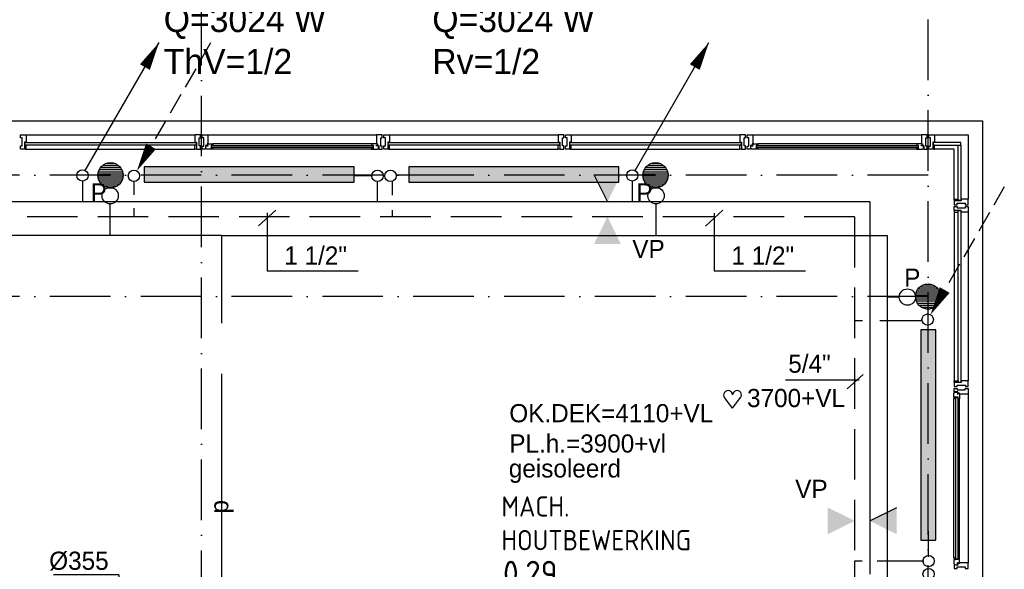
# Model space of a CAD drawing. Extents: x -866131 to -691536, y 173952 to 258052.
# Tile 52 of 160: x -835303 to -825547, y 246521 to 251961. Entities that reach past the tile are written whole.
import ezdxf
from ezdxf.enums import TextEntityAlignment as Align

# ---------------------------------------------------------------- set-up
doc = ezdxf.new("R2010")
doc.units = 0
doc.header["$LTSCALE"] = 100
for name, pattern in [('2322000', [45, 40, -5]), ('2322107', [2000, 1000, 1000]), ('2322108', [7, 5, -2]), ('CENTER4', [5, 3.125, -0.625, 0.625, -0.625]), ('DASHDOT', [9, 6, -1.5, 0, -1.5])]:
    doc.linetypes.add(name, pattern=pattern)
doc.layers.get('0').update_dxf_attribs({"linetype": 'CONTINUOUS'})
for name, color, linetype in [('AL$7----_STRAMIEN', 1, 'DASHDOT'), ('AL21----_BUITENWAND', 4, 'CONTINUOUS'), ('AL28----_KONSTRUKTIE', 3, 'CONTINUOUS'), ('AL31----_BUITENKOZ', 7, 'CONTINUOUS'), ('ALXAA---_GEWBETON', 12, 'CONTINUOUS'), ('ALXOU---_GLAS', 7, 'CONTINUOUS'), ('BOUW', 8, 'CONTINUOUS'), ('VOLGNUMMER', 7, 'CONTINUOUS'), ('WI561---', 1, 'CONTINUOUS'), ('WL$1----', 4, 'CONTINUOUS'), ('WL561---', 4, 'CONTINUOUS'), ('WL561---_AANVOER', 4, 'CONTINUOUS'), ('WL561---_RETOUR', 4, 'CONTINUOUS'), ('WL570---', 3, 'CONTINUOUS'), ('WL570---_RETOUR', 3, 'CONTINUOUS'), ('WL570---_TOEVOER', 3, 'CONTINUOUS'), ('WM$1----', 1, 'CONTINUOUS'), ('WM570---', 1, 'CONTINUOUS')]:
    doc.layers.add(name, color=color, linetype=linetype)
doc.styles.add('BURO-018', font='BUROFONT.shx', dxfattribs={"height": 180})
doc.styles.add('BURO-025', font='BUROFONT.shx', dxfattribs={"height": 250})
doc.styles.get("Standard").update_dxf_attribs({"font": 'ISOCP'})

# ---------------------------------------------------------------- blocks, each defined once
blk = doc.blocks.new('LDV3108')
at = {"color": 0, "linetype": 'CONTINUOUS'}
for p, q in [((6.75, 11.691), (5.813, 10.068)), ((5.438, 9.418), (4.5, 7.794)), ((4.125, 7.145), (3.188, 5.521)), ((2.813, 4.871), (1.875, 3.248)), ((1.5, 2.598), (0.563, 0.974))]:
    blk.add_line(p, q, dxfattribs=at)
blk.add_lwpolyline([(0.25, 0.433, 0, 1, 0), (1.5, 2.598, 1, 1, 0)], format="xyseb", dxfattribs=at)
blk.add_circle((0, 0), 0.5, dxfattribs=at)
blk = doc.blocks.new('*U84', base_point=(-1227.6, 70980.8))
at = {"layer": 'WM570---', "linetype": 'CONTINUOUS'}
for p, q in [((-1227.6, 71458.3), (-1874.1, 71458.3)), ((-1227.6, 71458.3), (-1227.6, 70880.8)), ((-1127.9, 71080.5), (-1327.3, 70881.1))]:
    blk.add_line(p, q, dxfattribs=at)
at = {"layer": 'WM570---', "linetype": 'CONTINUOUS', "style": 'BURO-018'}
blk.add_text('%%c355', height=180, dxfattribs=at).set_placement((-1327.6, 71508.3), align=Align.RIGHT)
blk = doc.blocks.new('2322401')
at = {"color": 0, "linetype": 'CONTINUOUS'}
for p, q in [((-0.5, 0.5, 1), (-0.5, 0.5)), ((-0.5, 0.5, 1), (-0.5, -0.5, 1)), ((0.5, 0.5, 1), (-0.5, 0.5, 1)), ((0.5, 0.5), (-0.5, 0.5)), ((-0.5, 0.5), (-0.5, -0.5)), ((0.5, 0.5, 1), (0.5, 0.5)), ((0.5, -0.5, 1), (0.5, 0.5, 1)), ((0.5, -0.5), (0.5, 0.5)), ((-0.5, -0.5, 1), (-0.5, -0.5)), ((-0.5, -0.5, 1), (0.5, -0.5, 1)), ((-0.5, -0.5), (0.5, -0.5)), ((0.5, -0.5, 1), (0.5, -0.5))]:
    blk.add_line(p, q, dxfattribs=at)
blk = doc.blocks.new('CVRINFO2')
at = {"color": 0, "linetype": 'CONTINUOUS', "style": 'BURO-025'}
for tag, p in [('CV_TEXT125', (0, 0)), ('CV_TEXT225', (0, -4.167)), ('CV_TEXT325', (0, -8.333)), ('CV_TEXT425', (0, -12.5))]:
    blk.add_attdef(tag, p, '', height=2.5, dxfattribs=at)
blk = doc.blocks.new('CVHATCH1')
at = {"color": 0, "linetype": 'CONTINUOUS'}
blk.add_solid([(-0.5, -0.5), (0.5, -0.5), (-0.5, 0.5), (0.5, 0.5)], dxfattribs=at)
blk = doc.blocks.new('LDV1107')
at = {"color": 0, "linetype": 'CONTINUOUS'}
blk.add_line((0.25, 0.433), (6.75, 11.691), dxfattribs=at)
blk.add_lwpolyline([(6.75, 11.691, 0, 1, 0), (5.5, 9.526, 1, 1, 0)], format="xyseb", dxfattribs=at)
blk.add_circle((0, 0), 0.5, dxfattribs=at)
blk = doc.blocks.new('HART')
at = {"color": 1}
for q in [(-28.1, 39.5), (51.4, 39.5)]:
    blk.add_line((11.6, -12.9), q, dxfattribs=at)
for centre, start, end in [((-10.5, 52.8), 0, 217.1867), ((33.8, 52.8), 322.8133, 180)]:
    blk.add_arc(centre, 22.1, start, end, dxfattribs=at)
blk = doc.blocks.new('2322000-3')
at = {"layer": 'WM$1----', "color": 0, "style": 'BURO-018'}
blk.add_text('p', height=180, rotation=90, dxfattribs=at).set_placement((-833298.8, 247140.3), align=Align.MIDDLE)

msp = doc.modelspace()

# ---------------------------------------------------------------- hatches: boundary and pattern name
at = {"layer": 'WL570---'}
h = msp.add_hatch(color=1, dxfattribs=at)
h.paths.add_polyline_path([(-829346.978, 250425.215), (-829477.805, 250160.363), (-829477.805, 250425.215)])
h.paths.add_polyline_path([(-829477.805, 250425.215), (-829477.805, 250160.363), (-829480.347, 250160.363), (-829611.175, 250425.215)])
h = msp.add_hatch(color=1, dxfattribs=at)
h.paths.add_polyline_path([(-829346.978, 249742.725), (-829477.805, 250007.577), (-829477.805, 249742.725)])
h.paths.add_polyline_path([(-829477.805, 249742.725), (-829477.805, 250007.577), (-829480.347, 250007.577), (-829611.175, 249742.725)])
h = msp.add_hatch(color=1, dxfattribs=at)
h.paths.add_polyline_path([(-827295.97, 246868.426), (-827031.118, 246999.253), (-827295.97, 246999.253)])
h.paths.add_polyline_path([(-827295.97, 246999.253), (-827031.118, 246999.253), (-827031.118, 247001.796), (-827295.97, 247132.623)])
h = msp.add_hatch(color=1, dxfattribs=at)
h.paths.add_polyline_path([(-826613.48, 246868.426), (-826878.332, 246999.253), (-826613.48, 246999.253)])
h.paths.add_polyline_path([(-826613.48, 246999.253), (-826878.332, 246999.253), (-826878.332, 247001.796), (-826613.48, 247132.623)])

# ---------------------------------------------------------------- linework, layer by layer
at = {"layer": 'AL$7----_STRAMIEN', "color": 1}
for points in [[(-833502.826, 179501.228), (-833502.826, 252610.366)], [(-826302.65, 203659.024), (-826302.65, 252610.366)], [(-826302.826, 250421.228), (-863230.349, 250421.228)], [(-826302.826, 249221.228), (-863230.349, 249221.228)]]:
    msp.add_lwpolyline(points, dxfattribs=at)
at = {"layer": 'AL21----_BUITENWAND', "color": 8}
for p, q in [((-850602.65, 250961.366), (-825762.826, 250961.366)), ((-825762.826, 250961.366), (-825762.826, 241186.366))]:
    msp.add_line(p, q, dxfattribs=at)
at = {"layer": 'AL28----_KONSTRUKTIE', "color": 8}
for centre in [(-834402.826, 250421.228), (-829002.826, 250421.228), (-826302.826, 249221.228)]:
    msp.add_circle(centre, 125, dxfattribs=at)
at = {"layer": 'AL31----_BUITENKOZ', "color": 8, "linetype": 'CONTINUOUS'}
for p, q in [((-835293.826, 250814.366), (-835293.826, 250820.366)), ((-835293.826, 250820.366), (-835274.899, 250820.366)), ((-835274.899, 250820.366), (-835237.826, 250820.366)), ((-835237.826, 250820.366), (-835237.826, 250813.366)), ((-833530.754, 250820.366), (-833567.826, 250820.366)), ((-833567.826, 250820.366), (-833567.826, 250813.366)), ((-833511.826, 250820.366), (-833530.754, 250820.366)), ((-833511.826, 250814.366), (-833511.826, 250820.366)), ((-831693.826, 250814.366), (-831693.826, 250820.366)), ((-831693.826, 250820.366), (-831674.899, 250820.366)), ((-831674.899, 250820.366), (-831637.826, 250820.366)), ((-831637.826, 250820.366), (-831637.826, 250813.366)), ((-829930.754, 250820.366), (-829967.826, 250820.366)), ((-829967.826, 250820.366), (-829967.826, 250813.366)), ((-829911.826, 250820.366), (-829930.754, 250820.366)), ((-829911.826, 250814.366), (-829911.826, 250820.366)), ((-829893.826, 250814.366), (-829893.826, 250820.366)), ((-829893.826, 250820.366), (-829874.899, 250820.366)), ((-829874.899, 250820.366), (-829837.826, 250820.366)), ((-829837.826, 250820.366), (-829837.826, 250813.366)), ((-828130.754, 250820.366), (-828167.826, 250820.366)), ((-828167.826, 250820.366), (-828167.826, 250813.366)), ((-828111.826, 250820.366), (-828130.754, 250820.366)), ((-828111.826, 250814.366), (-828111.826, 250820.366)), ((-826293.826, 250814.366), (-826293.826, 250820.366)), ((-826293.826, 250820.366), (-826274.899, 250820.366)), ((-826274.899, 250820.366), (-826237.826, 250820.366)), ((-826237.826, 250820.366), (-826237.826, 250813.366)), ((-835293.826, 250800.866), (-835293.826, 250814.366)), ((-835293.826, 250791.366), (-835293.826, 250800.866)), ((-835293.826, 250800.866), (-835293.826, 250800.866)), ((-835279.826, 250791.366), (-835293.826, 250791.366)), ((-835279.826, 250711.366), (-835279.826, 250791.366)), ((-835237.826, 250748.366), (-835254.826, 250748.366)), ((-835254.826, 250748.366), (-835254.826, 250681.366)), ((-835237.826, 250813.366), (-835237.826, 250809.366)), ((-835237.826, 250809.366), (-835237.826, 250801.366)), ((-835237.826, 250801.366), (-835237.826, 250748.366)), ((-833567.826, 250813.366), (-833567.826, 250809.366)), ((-833567.826, 250809.366), (-833567.826, 250801.366)), ((-833567.826, 250801.366), (-833567.826, 250748.366)), ((-833567.826, 250748.366), (-833550.826, 250748.366)), ((-833550.826, 250748.366), (-833550.826, 250681.366)), ((-833525.826, 250711.366), (-833525.826, 250791.366)), ((-833525.826, 250791.366), (-833511.826, 250791.366)), ((-833511.826, 250800.366), (-833511.826, 250814.366)), ((-833511.826, 250791.366), (-833511.826, 250800.366)), ((-833511.826, 250800.366), (-833511.826, 250800.366)), ((-831693.826, 250800.866), (-831693.826, 250814.366)), ((-831693.826, 250791.366), (-831693.826, 250800.866)), ((-831693.826, 250800.866), (-831693.826, 250800.866)), ((-831679.826, 250791.366), (-831693.826, 250791.366)), ((-831679.826, 250711.366), (-831679.826, 250791.366)), ((-831637.826, 250748.366), (-831654.826, 250748.366)), ((-831654.826, 250748.366), (-831654.826, 250681.366)), ((-831637.826, 250813.366), (-831637.826, 250809.366)), ((-831637.826, 250809.366), (-831637.826, 250801.366)), ((-831637.826, 250801.366), (-831637.826, 250748.366)), ((-829967.826, 250813.366), (-829967.826, 250809.366)), ((-829967.826, 250809.366), (-829967.826, 250801.366)), ((-829967.826, 250801.366), (-829967.826, 250748.366)), ((-829967.826, 250748.366), (-829950.826, 250748.366)), ((-829950.826, 250748.366), (-829950.826, 250681.366)), ((-829925.826, 250711.366), (-829925.826, 250791.366)), ((-829925.826, 250791.366), (-829911.826, 250791.366)), ((-829911.826, 250800.366), (-829911.826, 250814.366)), ((-829911.826, 250791.366), (-829911.826, 250800.366)), ((-829911.826, 250800.366), (-829911.826, 250800.366)), ((-829893.826, 250800.866), (-829893.826, 250814.366)), ((-829893.826, 250791.366), (-829893.826, 250800.866)), ((-829893.826, 250800.866), (-829893.826, 250800.866)), ((-829879.826, 250791.366), (-829893.826, 250791.366)), ((-829879.826, 250711.366), (-829879.826, 250791.366)), ((-829837.826, 250748.366), (-829854.826, 250748.366)), ((-829854.826, 250748.366), (-829854.826, 250681.366)), ((-829837.826, 250813.366), (-829837.826, 250809.366)), ((-829837.826, 250809.366), (-829837.826, 250801.366)), ((-829837.826, 250801.366), (-829837.826, 250748.366)), ((-828167.826, 250813.366), (-828167.826, 250809.366)), ((-828167.826, 250809.366), (-828167.826, 250801.366)), ((-828167.826, 250801.366), (-828167.826, 250748.366)), ((-828167.826, 250748.366), (-828150.826, 250748.366)), ((-828150.826, 250748.366), (-828150.826, 250681.366)), ((-828125.826, 250711.366), (-828125.826, 250791.366)), ((-828125.826, 250791.366), (-828111.826, 250791.366)), ((-828111.826, 250800.366), (-828111.826, 250814.366)), ((-828111.826, 250791.366), (-828111.826, 250800.366)), ((-828111.826, 250800.366), (-828111.826, 250800.366)), ((-826293.826, 250800.366), (-826293.826, 250814.366)), ((-826293.826, 250790.866), (-826293.826, 250800.366)), ((-826293.826, 250800.366), (-826293.826, 250800.366)), ((-826279.826, 250790.866), (-826293.826, 250790.866)), ((-826279.826, 250710.866), (-826279.826, 250790.866)), ((-826237.826, 250748.366), (-826254.826, 250748.366)), ((-826254.826, 250748.366), (-826254.826, 250681.366)), ((-826237.826, 250813.366), (-826237.826, 250809.366)), ((-826237.826, 250809.366), (-826237.826, 250801.366)), ((-826237.826, 250801.366), (-826237.826, 250748.366)), ((-835293.826, 250701.366), (-835293.826, 250711.366)), ((-835293.826, 250711.366), (-835279.826, 250711.366)), ((-835293.826, 250687.366), (-835293.826, 250701.366)), ((-835293.826, 250701.366), (-835293.826, 250701.366)), ((-835293.826, 250681.366), (-835293.826, 250687.366)), ((-835254.826, 250681.366), (-835293.826, 250681.366)), ((-835254.826, 250718.366), (-835254.826, 250686.366)), ((-835237.826, 250718.366), (-835254.826, 250718.366)), ((-835254.826, 250686.366), (-835249.826, 250686.366)), ((-835249.826, 250686.366), (-835249.826, 250681.366)), ((-835249.826, 250681.366), (-835237.826, 250681.366)), ((-835237.826, 250681.366), (-835237.826, 250718.366)), ((-833567.826, 250681.366), (-833567.826, 250718.366)), ((-833567.826, 250718.366), (-833550.826, 250718.366)), ((-833555.826, 250681.366), (-833567.826, 250681.366)), ((-833550.826, 250686.366), (-833555.826, 250686.366)), ((-833555.826, 250686.366), (-833555.826, 250681.366)), ((-833550.826, 250718.366), (-833550.826, 250686.366)), ((-833550.826, 250681.366), (-833511.826, 250681.366)), ((-833511.826, 250711.366), (-833525.826, 250711.366)), ((-833511.826, 250701.366), (-833511.826, 250711.366)), ((-833511.826, 250687.366), (-833511.826, 250701.366)), ((-833511.826, 250701.366), (-833511.826, 250701.366)), ((-833511.826, 250681.366), (-833511.826, 250687.366)), ((-831693.826, 250701.366), (-831693.826, 250711.366)), ((-831693.826, 250711.366), (-831679.826, 250711.366)), ((-831693.826, 250687.366), (-831693.826, 250701.366)), ((-831693.826, 250701.366), (-831693.826, 250701.366)), ((-831693.826, 250681.366), (-831693.826, 250687.366)), ((-831654.826, 250681.366), (-831693.826, 250681.366)), ((-831654.826, 250718.366), (-831654.826, 250686.366)), ((-831637.826, 250718.366), (-831654.826, 250718.366)), ((-831654.826, 250686.366), (-831649.826, 250686.366)), ((-831649.826, 250686.366), (-831649.826, 250681.366)), ((-831649.826, 250681.366), (-831637.826, 250681.366)), ((-831637.826, 250681.366), (-831637.826, 250718.366)), ((-829967.826, 250681.366), (-829967.826, 250718.366)), ((-829967.826, 250718.366), (-829950.826, 250718.366)), ((-829955.826, 250681.366), (-829967.826, 250681.366)), ((-829950.826, 250686.366), (-829955.826, 250686.366)), ((-829955.826, 250686.366), (-829955.826, 250681.366)), ((-829950.826, 250718.366), (-829950.826, 250686.366)), ((-829950.826, 250681.366), (-829911.826, 250681.366)), ((-829911.826, 250711.366), (-829925.826, 250711.366)), ((-829911.826, 250701.366), (-829911.826, 250711.366)), ((-829911.826, 250687.366), (-829911.826, 250701.366)), ((-829911.826, 250701.366), (-829911.826, 250701.366)), ((-829911.826, 250681.366), (-829911.826, 250687.366)), ((-829893.826, 250701.366), (-829893.826, 250711.366)), ((-829893.826, 250711.366), (-829879.826, 250711.366)), ((-829893.826, 250687.366), (-829893.826, 250701.366)), ((-829893.826, 250701.366), (-829893.826, 250701.366)), ((-829893.826, 250681.366), (-829893.826, 250687.366)), ((-829854.826, 250681.366), (-829893.826, 250681.366)), ((-829854.826, 250718.366), (-829854.826, 250686.366)), ((-829837.826, 250718.366), (-829854.826, 250718.366)), ((-829854.826, 250686.366), (-829849.826, 250686.366)), ((-829849.826, 250686.366), (-829849.826, 250681.366)), ((-829849.826, 250681.366), (-829837.826, 250681.366)), ((-829837.826, 250681.366), (-829837.826, 250718.366)), ((-828167.826, 250681.366), (-828167.826, 250718.366)), ((-828167.826, 250718.366), (-828150.826, 250718.366)), ((-828155.826, 250681.366), (-828167.826, 250681.366)), ((-828150.826, 250686.366), (-828155.826, 250686.366)), ((-828155.826, 250686.366), (-828155.826, 250681.366)), ((-828150.826, 250718.366), (-828150.826, 250686.366)), ((-828150.826, 250681.366), (-828111.826, 250681.366)), ((-828111.826, 250711.366), (-828125.826, 250711.366)), ((-828111.826, 250701.366), (-828111.826, 250711.366)), ((-828111.826, 250687.366), (-828111.826, 250701.366)), ((-828111.826, 250701.366), (-828111.826, 250701.366)), ((-828111.826, 250681.366), (-828111.826, 250687.366)), ((-826293.826, 250701.366), (-826293.826, 250710.866)), ((-826293.826, 250710.866), (-826279.826, 250710.866)), ((-826293.826, 250687.366), (-826293.826, 250701.366)), ((-826293.826, 250701.366), (-826293.826, 250701.366)), ((-826293.826, 250681.366), (-826293.826, 250687.366)), ((-826254.826, 250681.366), (-826293.826, 250681.366)), ((-826254.826, 250718.366), (-826254.826, 250686.366)), ((-826237.826, 250718.366), (-826254.826, 250718.366)), ((-826254.826, 250686.366), (-826249.826, 250686.366)), ((-826249.826, 250686.366), (-826249.826, 250681.366)), ((-826249.826, 250681.366), (-826237.826, 250681.366)), ((-826237.826, 250681.366), (-826237.826, 250718.366)), ((-826042.826, 250174.366), (-826042.826, 250186.366)), ((-826042.826, 250186.366), (-826005.826, 250186.366)), ((-826037.826, 250174.366), (-826042.826, 250174.366)), ((-826042.826, 250169.366), (-826042.826, 250130.366)), ((-825975.826, 250169.366), (-826042.826, 250169.366)), ((-826037.826, 250169.366), (-826037.826, 250174.366)), ((-826005.826, 250169.366), (-826037.826, 250169.366)), ((-826013.326, 250130.366), (-826013.326, 250144.366)), ((-826013.326, 250144.366), (-825933.326, 250144.366)), ((-826005.826, 250186.366), (-826005.826, 250169.366)), ((-825922.826, 250186.366), (-825975.826, 250186.366)), ((-825975.826, 250186.366), (-825975.826, 250169.366)), ((-825933.326, 250144.366), (-825933.326, 250130.366)), ((-825914.826, 250186.366), (-825922.826, 250186.366)), ((-825910.826, 250186.366), (-825914.826, 250186.366)), ((-825903.826, 250186.366), (-825910.826, 250186.366)), ((-825903.826, 250149.294), (-825903.826, 250186.366)), ((-825903.826, 250130.366), (-825903.826, 250149.294)), ((-826042.826, 250130.366), (-826036.826, 250130.366)), ((-826042.826, 250073.366), (-826042.826, 250112.366)), ((-826042.826, 250112.366), (-826036.826, 250112.366)), ((-825975.826, 250073.366), (-826042.826, 250073.366)), ((-826037.826, 250068.366), (-826042.826, 250068.366)), ((-826042.826, 250068.366), (-826042.826, 250056.366)), ((-826042.826, 250056.366), (-826005.826, 250056.366)), ((-826005.826, 250073.366), (-826037.826, 250073.366)), ((-826037.826, 250073.366), (-826037.826, 250068.366)), ((-826036.826, 250130.366), (-826022.826, 250130.366)), ((-826036.826, 250112.366), (-826022.826, 250112.366)), ((-826022.826, 250130.366), (-826022.826, 250130.366)), ((-826022.826, 250130.366), (-826013.326, 250130.366)), ((-826022.826, 250112.366), (-826022.826, 250112.366)), ((-826022.826, 250112.366), (-826012.826, 250112.366)), ((-826012.826, 250112.366), (-826012.826, 250098.366)), ((-826012.826, 250098.366), (-825932.826, 250098.366)), ((-826005.826, 250056.366), (-826005.826, 250073.366)), ((-825975.826, 250056.366), (-825975.826, 250073.366)), ((-825922.826, 250056.366), (-825975.826, 250056.366)), ((-825933.326, 250130.366), (-825923.826, 250130.366)), ((-825932.826, 250098.366), (-825932.826, 250112.366)), ((-825932.826, 250112.366), (-825923.326, 250112.366)), ((-825923.826, 250130.366), (-825923.826, 250130.366)), ((-825923.826, 250130.366), (-825909.826, 250130.366)), ((-825923.326, 250112.366), (-825923.326, 250112.366)), ((-825923.326, 250112.366), (-825909.826, 250112.366)), ((-825914.826, 250056.366), (-825922.826, 250056.366)), ((-825910.826, 250056.366), (-825914.826, 250056.366)), ((-825903.826, 250056.366), (-825910.826, 250056.366)), ((-825909.826, 250130.366), (-825903.826, 250130.366)), ((-825909.826, 250112.366), (-825903.826, 250112.366)), ((-825903.826, 250112.366), (-825903.826, 250093.439)), ((-825903.826, 250093.439), (-825903.826, 250056.366)), ((-826042.826, 248374.366), (-826042.826, 248386.366)), ((-826042.826, 248386.366), (-826005.826, 248386.366)), ((-826005.826, 248386.366), (-826005.826, 248369.366)), ((-825922.826, 248386.366), (-825975.826, 248386.366)), ((-825975.826, 248386.366), (-825975.826, 248369.366)), ((-825914.826, 248386.366), (-825922.826, 248386.366)), ((-825910.826, 248386.366), (-825914.826, 248386.366)), ((-825903.826, 248386.366), (-825910.826, 248386.366)), ((-825903.826, 248349.294), (-825903.826, 248386.366)), ((-826037.826, 248374.366), (-826042.826, 248374.366)), ((-826042.826, 248369.366), (-826042.826, 248330.366)), ((-825975.826, 248369.366), (-826042.826, 248369.366)), ((-826042.826, 248330.366), (-826036.826, 248330.366)), ((-826037.826, 248369.366), (-826037.826, 248374.366)), ((-826005.826, 248369.366), (-826037.826, 248369.366)), ((-826036.826, 248330.366), (-826022.826, 248330.366)), ((-826022.826, 248330.366), (-826022.826, 248330.366)), ((-826022.826, 248330.366), (-826012.826, 248330.366)), ((-826012.826, 248330.366), (-826012.826, 248344.366)), ((-826012.826, 248344.366), (-825932.826, 248344.366)), ((-825932.826, 248344.366), (-825932.826, 248330.366)), ((-825932.826, 248330.366), (-825923.826, 248330.366)), ((-825923.826, 248330.366), (-825923.826, 248330.366)), ((-825923.826, 248330.366), (-825909.826, 248330.366)), ((-825909.826, 248330.366), (-825903.826, 248330.366)), ((-825903.826, 248330.366), (-825903.826, 248349.294))]:
    msp.add_line(p, q, dxfattribs=at)
at = {"layer": 'AL31----_BUITENKOZ', "color": 8}
for p, q in [((-835237.826, 250820.366), (-833567.826, 250820.366)), ((-833493.826, 250790.866), (-833493.826, 250820.366)), ((-833493.826, 250820.366), (-833437.826, 250820.366)), ((-833437.826, 250820.366), (-831767.826, 250820.366)), ((-833437.826, 250820.366), (-833437.826, 250732.366)), ((-831711.826, 250820.366), (-831767.826, 250820.366)), ((-831767.826, 250820.366), (-831767.826, 250732.366)), ((-831711.826, 250790.866), (-831711.826, 250820.366)), ((-831637.826, 250820.366), (-829967.826, 250820.366)), ((-829837.826, 250820.366), (-828167.826, 250820.366)), ((-828093.826, 250790.866), (-828093.826, 250820.366)), ((-828093.826, 250820.366), (-828037.826, 250820.366)), ((-828037.826, 250820.366), (-826367.826, 250820.366)), ((-828037.826, 250820.366), (-828037.826, 250732.366)), ((-826311.826, 250820.366), (-826367.826, 250820.366)), ((-826367.826, 250820.366), (-826367.826, 250732.366)), ((-826311.826, 250790.866), (-826311.826, 250820.366)), ((-826237.826, 250820.366), (-825903.826, 250820.366)), ((-825903.826, 250820.366), (-825903.826, 250186.366)), ((-833479.826, 250790.866), (-833493.826, 250790.866)), ((-833479.826, 250710.866), (-833479.826, 250790.866)), ((-833437.826, 250732.366), (-833446.826, 250732.366)), ((-833446.826, 250732.366), (-833446.826, 250717.366)), ((-833443.142, 250717.366), (-833443.142, 250732.366)), ((-833443.142, 250732.366), (-833437.826, 250732.366)), ((-833437.826, 250732.366), (-833390.701, 250732.366)), ((-831814.951, 250732.366), (-833390.701, 250732.366)), ((-833390.701, 250732.366), (-833388.642, 250719.366)), ((-831814.951, 250732.366), (-831817.01, 250719.366)), ((-831767.826, 250732.366), (-831814.951, 250732.366)), ((-831767.826, 250732.366), (-831758.826, 250732.366)), ((-831762.51, 250732.366), (-831767.826, 250732.366)), ((-831762.51, 250717.366), (-831762.51, 250732.366)), ((-831758.826, 250732.366), (-831758.826, 250717.366)), ((-831725.826, 250710.866), (-831725.826, 250790.866)), ((-831725.826, 250790.866), (-831711.826, 250790.866)), ((-828079.826, 250790.866), (-828093.826, 250790.866)), ((-828079.826, 250710.866), (-828079.826, 250790.866)), ((-828037.826, 250732.366), (-828046.826, 250732.366)), ((-828046.826, 250732.366), (-828046.826, 250717.366)), ((-828043.142, 250717.366), (-828043.142, 250732.366)), ((-828043.142, 250732.366), (-828037.826, 250732.366)), ((-828037.826, 250732.366), (-827990.701, 250732.366)), ((-826414.951, 250732.366), (-827990.701, 250732.366)), ((-827990.701, 250732.366), (-827988.642, 250719.366)), ((-826414.951, 250732.366), (-826417.01, 250719.366)), ((-826367.826, 250732.366), (-826414.951, 250732.366)), ((-826367.826, 250732.366), (-826358.826, 250732.366)), ((-826362.51, 250732.366), (-826367.826, 250732.366)), ((-826362.51, 250717.366), (-826362.51, 250732.366)), ((-826358.826, 250732.366), (-826358.826, 250717.366)), ((-826325.826, 250710.866), (-826325.826, 250790.866)), ((-826325.826, 250790.866), (-826311.826, 250790.866)), ((-835237.826, 250681.366), (-833567.826, 250681.366)), ((-833493.826, 250681.366), (-833493.826, 250710.866)), ((-833493.826, 250710.866), (-833479.826, 250710.866)), ((-833460.826, 250681.366), (-833493.826, 250681.366)), ((-833446.826, 250717.366), (-833460.826, 250717.366)), ((-833460.826, 250717.366), (-833460.826, 250681.366)), ((-833457.642, 250682.608), (-833457.642, 250712.366)), ((-833457.642, 250712.366), (-833435.142, 250712.366)), ((-833450.577, 250682.608), (-833457.642, 250682.608)), ((-833448.128, 250678.366), (-833450.577, 250682.608)), ((-833405.642, 250678.366), (-833448.128, 250678.366)), ((-833435.142, 250717.366), (-833443.142, 250717.366)), ((-833435.142, 250712.366), (-833435.142, 250717.366)), ((-833388.642, 250719.366), (-833405.642, 250719.366)), ((-833405.642, 250719.366), (-833405.642, 250678.366)), ((-833405.642, 250680.663), (-833405.642, 250694.195)), ((-833405.642, 250694.195), (-833388.642, 250694.195)), ((-833388.642, 250680.663), (-833405.642, 250680.663)), ((-831814.951, 250678.366), (-833390.701, 250678.366)), ((-833388.642, 250694.195), (-833388.642, 250680.663)), ((-831817.01, 250719.366), (-831800.01, 250719.366)), ((-831800.01, 250694.195), (-831817.01, 250694.195)), ((-831817.01, 250694.195), (-831817.01, 250680.663)), ((-831817.01, 250680.663), (-831800.01, 250680.663)), ((-831800.01, 250719.366), (-831800.01, 250678.366)), ((-831800.01, 250680.663), (-831800.01, 250694.195)), ((-831800.01, 250678.366), (-831757.524, 250678.366)), ((-831770.51, 250712.366), (-831770.51, 250717.366)), ((-831770.51, 250717.366), (-831762.51, 250717.366)), ((-831748.01, 250712.366), (-831770.51, 250712.366)), ((-831758.826, 250717.366), (-831744.826, 250717.366)), ((-831757.524, 250678.366), (-831755.075, 250682.608)), ((-831755.075, 250682.608), (-831748.01, 250682.608)), ((-831748.01, 250682.608), (-831748.01, 250712.366)), ((-831744.826, 250717.366), (-831744.826, 250681.366)), ((-831744.826, 250681.366), (-831711.826, 250681.366)), ((-831711.826, 250710.866), (-831725.826, 250710.866)), ((-831711.826, 250681.366), (-831711.826, 250710.866)), ((-831637.826, 250681.366), (-829967.826, 250681.366)), ((-829837.826, 250681.366), (-828167.826, 250681.366)), ((-828093.826, 250681.366), (-828093.826, 250710.866)), ((-828093.826, 250710.866), (-828079.826, 250710.866)), ((-828060.826, 250681.366), (-828093.826, 250681.366)), ((-828046.826, 250717.366), (-828060.826, 250717.366)), ((-828060.826, 250717.366), (-828060.826, 250681.366)), ((-828057.642, 250682.608), (-828057.642, 250712.366)), ((-828057.642, 250712.366), (-828035.142, 250712.366)), ((-828050.577, 250682.608), (-828057.642, 250682.608)), ((-828048.128, 250678.366), (-828050.577, 250682.608)), ((-828005.642, 250678.366), (-828048.128, 250678.366)), ((-828035.142, 250717.366), (-828043.142, 250717.366)), ((-828035.142, 250712.366), (-828035.142, 250717.366)), ((-827988.642, 250719.366), (-828005.642, 250719.366)), ((-828005.642, 250719.366), (-828005.642, 250678.366)), ((-828005.642, 250680.663), (-828005.642, 250694.195)), ((-828005.642, 250694.195), (-827988.642, 250694.195)), ((-827988.642, 250680.663), (-828005.642, 250680.663)), ((-826414.951, 250678.366), (-827990.701, 250678.366)), ((-827988.642, 250694.195), (-827988.642, 250680.663)), ((-826417.01, 250719.366), (-826400.01, 250719.366)), ((-826400.01, 250694.195), (-826417.01, 250694.195)), ((-826417.01, 250694.195), (-826417.01, 250680.663)), ((-826417.01, 250680.663), (-826400.01, 250680.663)), ((-826400.01, 250719.366), (-826400.01, 250678.366)), ((-826400.01, 250680.663), (-826400.01, 250694.195)), ((-826400.01, 250678.366), (-826357.524, 250678.366)), ((-826370.51, 250712.366), (-826370.51, 250717.366)), ((-826370.51, 250717.366), (-826362.51, 250717.366)), ((-826348.01, 250712.366), (-826370.51, 250712.366)), ((-826358.826, 250717.366), (-826344.826, 250717.366)), ((-826357.524, 250678.366), (-826355.075, 250682.608)), ((-826355.075, 250682.608), (-826348.01, 250682.608)), ((-826348.01, 250682.608), (-826348.01, 250712.366)), ((-826344.826, 250717.366), (-826344.826, 250681.366)), ((-826344.826, 250681.366), (-826311.826, 250681.366)), ((-826311.826, 250710.866), (-826325.826, 250710.866)), ((-826311.826, 250681.366), (-826311.826, 250710.866)), ((-826042.826, 250681.366), (-826237.826, 250681.366)), ((-826042.826, 250186.366), (-826042.826, 250681.366)), ((-826042.826, 250056.366), (-826042.826, 248386.366)), ((-825903.826, 250056.366), (-825903.826, 248386.366)), ((-826042.826, 248312.366), (-826013.326, 248312.366)), ((-826042.826, 248279.366), (-826042.826, 248312.366)), ((-826013.326, 248312.366), (-826013.326, 248298.366)), ((-826013.326, 248298.366), (-825933.326, 248298.366)), ((-825933.326, 248298.366), (-825933.326, 248312.366)), ((-825933.326, 248312.366), (-825903.826, 248312.366)), ((-825903.826, 248312.366), (-825903.826, 248256.366)), ((-826045.826, 248266.668), (-826041.584, 248269.117)), ((-826045.826, 248224.183), (-826045.826, 248266.668)), ((-826004.826, 248224.183), (-826045.826, 248224.183)), ((-826045.826, 246633.491), (-826045.826, 248209.242)), ((-826043.53, 248224.183), (-826029.997, 248224.183)), ((-826043.53, 248207.183), (-826043.53, 248224.183)), ((-826029.997, 248207.183), (-826043.53, 248207.183)), ((-826006.826, 248279.366), (-826042.826, 248279.366)), ((-826041.584, 248269.117), (-826041.584, 248276.183)), ((-826041.584, 248276.183), (-826011.826, 248276.183)), ((-826029.997, 248224.183), (-826029.997, 248207.183)), ((-826011.826, 248276.183), (-826011.826, 248253.683)), ((-826011.826, 248253.683), (-826006.826, 248253.683)), ((-826006.826, 248265.366), (-826006.826, 248279.366)), ((-825991.826, 248265.366), (-826006.826, 248265.366)), ((-826006.826, 248253.683), (-826006.826, 248261.683)), ((-826006.826, 248261.683), (-825991.826, 248261.683)), ((-826004.826, 248207.183), (-826004.826, 248224.183)), ((-825991.826, 248209.242), (-826004.826, 248207.183)), ((-825991.826, 248256.366), (-825991.826, 248265.366)), ((-825991.826, 248261.683), (-825991.826, 248256.366)), ((-825903.826, 248256.366), (-825991.826, 248256.366)), ((-825991.826, 248256.366), (-825991.826, 248209.242)), ((-825991.826, 246633.491), (-825991.826, 248209.242)), ((-825903.826, 248256.366), (-825903.826, 246586.366)), ((-826029.997, 246635.55), (-826043.53, 246635.55)), ((-826043.53, 246635.55), (-826043.53, 246618.55)), ((-826029.997, 246618.55), (-826029.997, 246635.55)), ((-825991.826, 246633.491), (-826004.826, 246635.55)), ((-826004.826, 246635.55), (-826004.826, 246618.55)), ((-825991.826, 246586.366), (-825991.826, 246633.491)), ((-826004.826, 246618.55), (-826045.826, 246618.55)), ((-826045.826, 246618.55), (-826045.826, 246576.064)), ((-826045.826, 246576.064), (-826041.584, 246573.615)), ((-826043.53, 246618.55), (-826029.997, 246618.55)), ((-826006.826, 246563.366), (-826042.826, 246563.366)), ((-826042.826, 246563.366), (-826042.826, 246530.366)), ((-826042.826, 246530.366), (-826013.326, 246530.366)), ((-826041.584, 246573.615), (-826041.584, 246566.55)), ((-826041.584, 246566.55), (-826011.826, 246566.55)), ((-826013.326, 246530.366), (-826013.326, 246544.366)), ((-826013.326, 246544.366), (-825933.326, 246544.366)), ((-826011.826, 246566.55), (-826011.826, 246589.05)), ((-826011.826, 246589.05), (-826006.826, 246589.05)), ((-826006.826, 246589.05), (-826006.826, 246581.05)), ((-826006.826, 246581.05), (-825991.826, 246581.05)), ((-825991.826, 246577.366), (-826006.826, 246577.366)), ((-826006.826, 246577.366), (-826006.826, 246563.366)), ((-825903.826, 246586.366), (-825991.826, 246586.366)), ((-825991.826, 246586.366), (-825991.826, 246577.366)), ((-825991.826, 246581.05), (-825991.826, 246586.366)), ((-825933.326, 246544.366), (-825933.326, 246530.366)), ((-825933.326, 246530.366), (-825903.826, 246530.366)), ((-825903.826, 246530.366), (-825903.826, 246586.366))]:
    msp.add_line(p, q, dxfattribs=at)
at = {"layer": 'ALXAA---_GEWBETON', "color": 8}
for p, q in [((-834450.108, 250536.94), (-834355.545, 250536.94)), ((-829050.108, 250536.94), (-828955.545, 250536.94)), ((-834526.835, 250436.94), (-834278.818, 250436.94)), ((-834522.616, 250456.94), (-834283.036, 250456.94)), ((-834514.724, 250476.94), (-834290.929, 250476.94)), ((-834502.288, 250496.94), (-834303.365, 250496.94)), ((-834483.226, 250516.94), (-834322.427, 250516.94)), ((-829126.835, 250436.94), (-828878.818, 250436.94)), ((-829122.616, 250456.94), (-828883.036, 250456.94)), ((-829114.724, 250476.94), (-828890.929, 250476.94)), ((-829102.288, 250496.94), (-828903.365, 250496.94)), ((-829083.226, 250516.94), (-828922.427, 250516.94)), ((-834527.753, 250416.94), (-834277.9, 250416.94)), ((-834525.444, 250396.94), (-834280.208, 250396.94)), ((-834519.718, 250376.94), (-834285.935, 250376.94)), ((-834510.028, 250356.94), (-834295.625, 250356.94)), ((-834495.134, 250336.94), (-834310.519, 250336.94)), ((-829127.753, 250416.94), (-828877.9, 250416.94)), ((-829125.444, 250396.94), (-828880.208, 250396.94)), ((-829119.718, 250376.94), (-828885.935, 250376.94)), ((-829110.028, 250356.94), (-828895.625, 250356.94)), ((-829095.134, 250336.94), (-828910.519, 250336.94)), ((-834471.74, 250316.94), (-834333.912, 250316.94)), ((-834416.156, 250296.94), (-834389.496, 250296.94)), ((-829071.74, 250316.94), (-828933.912, 250316.94)), ((-829016.156, 250296.94), (-828989.496, 250296.94)), ((-826414.724, 249276.94), (-826190.929, 249276.94)), ((-826402.288, 249296.94), (-826203.365, 249296.94)), ((-826383.226, 249316.94), (-826222.427, 249316.94)), ((-826350.108, 249336.94), (-826255.545, 249336.94)), ((-826427.753, 249216.94), (-826177.9, 249216.94)), ((-826426.835, 249236.94), (-826178.818, 249236.94)), ((-826425.444, 249196.94), (-826180.208, 249196.94)), ((-826422.616, 249256.94), (-826183.036, 249256.94)), ((-826419.718, 249176.94), (-826185.935, 249176.94)), ((-826410.028, 249156.94), (-826195.625, 249156.94)), ((-826395.134, 249136.94), (-826210.519, 249136.94)), ((-826371.74, 249116.94), (-826233.912, 249116.94)), ((-826316.156, 249096.94), (-826289.496, 249096.94))]:
    msp.add_line(p, q, dxfattribs=at)
at = {"layer": 'ALXOU---_GLAS', "color": 8}
for p, q in [((-835252.826, 250720.366), (-835252.826, 250746.366)), ((-835252.826, 250746.366), (-833552.826, 250746.366)), ((-833552.826, 250746.366), (-833552.826, 250720.366)), ((-831652.826, 250720.366), (-831652.826, 250746.366)), ((-831652.826, 250746.366), (-829952.826, 250746.366)), ((-829952.826, 250746.366), (-829952.826, 250720.366)), ((-829852.826, 250720.366), (-829852.826, 250746.366)), ((-829852.826, 250746.366), (-828152.826, 250746.366)), ((-828152.826, 250746.366), (-828152.826, 250720.366)), ((-826252.826, 250746.366), (-826252.826, 250720.366)), ((-825977.826, 250746.366), (-826252.826, 250746.366)), ((-825977.826, 250720.366), (-825977.826, 250746.366)), ((-833552.826, 250720.366), (-835252.826, 250720.366)), ((-833403.642, 250696.195), (-833403.642, 250717.366)), ((-833403.642, 250717.366), (-831802.01, 250717.366)), ((-831802.01, 250696.195), (-833403.642, 250696.195)), ((-831802.01, 250717.366), (-831802.01, 250696.195)), ((-829952.826, 250720.366), (-831652.826, 250720.366)), ((-828152.826, 250720.366), (-829852.826, 250720.366)), ((-828003.642, 250696.195), (-828003.642, 250717.366)), ((-828003.642, 250717.366), (-826402.01, 250717.366)), ((-826402.01, 250696.195), (-828003.642, 250696.195)), ((-826402.01, 250717.366), (-826402.01, 250696.195)), ((-826252.826, 250720.366), (-825977.826, 250720.366)), ((-826003.826, 250171.366), (-826003.826, 250720.366)), ((-826003.826, 250720.366), (-825977.826, 250720.366)), ((-825977.826, 250720.366), (-825977.826, 250171.366)), ((-825977.826, 250171.366), (-826003.826, 250171.366)), ((-826003.826, 248371.366), (-826003.826, 250071.366)), ((-826003.826, 250071.366), (-825977.826, 250071.366)), ((-825977.826, 250071.366), (-825977.826, 248371.366)), ((-825977.826, 248371.366), (-826003.826, 248371.366)), ((-826027.997, 246620.55), (-826027.997, 248222.183)), ((-826027.997, 248222.183), (-826006.826, 248222.183)), ((-826006.826, 248222.183), (-826006.826, 246620.55)), ((-826006.826, 246620.55), (-826027.997, 246620.55))]:
    msp.add_line(p, q, dxfattribs=at)
at = {"layer": 'WI561---'}
msp.add_line((-827714.308, 248398.256), (-826986.317, 248398.256), dxfattribs=at)
at = {"layer": 'WL$1----', "linetype": '2322000'}
for p, q in [((-834409.551, 250140.848), (-834409.551, 249823.619)), ((-829001.263, 250140.848), (-829001.263, 249823.619)), ((-834409.551, 249823.619), (-835968.364, 249823.619)), ((-833298.802, 249823.619), (-834409.551, 249823.619)), ((-833298.802, 235456.898), (-833298.802, 249823.619))]:
    msp.add_line(p, q, dxfattribs=at)
at = {"layer": 'WL$1----'}
for p, q in [((-833298.802, 249823.619), (-826708.867, 249823.619)), ((-826708.867, 249823.619), (-826708.867, 238458.1)), ((-826587.462, 249215.72), (-826708.612, 249215.72))]:
    msp.add_line(p, q, dxfattribs=at)
for centre in [(-834406.3, 250219.242), (-828998.011, 250219.242), (-826506.706, 249215.72)]:
    msp.add_circle(centre, 80.756, dxfattribs=at)
at = {"layer": 'WL561---'}
for p, q in [((-831807.725, 250414.498), (-831982.949, 250414.498)), ((-831572.425, 250424.505), (-831392.194, 250424.505)), ((-826297.661, 246643.16), (-826297.661, 246898.897))]:
    msp.add_line(p, q, dxfattribs=at)
at = {"layer": 'WL561---', "color": 1}
for p, q in [((-832937.112, 249919.655), (-832765.224, 250077.142)), ((-832851.168, 250048.508), (-832851.168, 249475.827)), ((-828506.929, 249918.796), (-828335.041, 250076.283)), ((-828420.985, 250047.649), (-828420.985, 249474.968)), ((-832851.168, 249475.827), (-831948.755, 249475.827)), ((-828420.985, 249474.968), (-827518.572, 249474.968)), ((-827102.972, 248307.148), (-826945.407, 248450.318))]:
    msp.add_line(p, q, dxfattribs=at)
at = {"layer": 'WL561---_AANVOER', "linetype": '2322107'}
for p, q in [((-834681.076, 250364.336), (-834681.076, 250159.539)), ((-831760.08, 250359.354), (-831760.08, 250159.539)), ((-829232.913, 250364.336), (-829232.913, 250159.539)), ((-826879.821, 250159.539), (-843074.526, 250159.539)), ((-826879.821, 250159.539), (-826879.821, 246474.427))]:
    msp.add_line(p, q, dxfattribs=at)
at = {"layer": 'WL561---_RETOUR', "linetype": '2322108'}
for p, q in [((-834170.676, 250359.354), (-834170.676, 250227.3)), ((-831613.479, 250359.354), (-831613.479, 250224.342)), ((-834170.676, 250095.21), (-834170.676, 250009.539)), ((-831613.479, 250077.348), (-831613.479, 250009.539)), ((-827029.821, 250009.539), (-843082.266, 250009.539)), ((-827029.821, 250009.539), (-827029.821, 246602.879)), ((-826951.673, 248980.967), (-827029.821, 248980.967)), ((-826359.958, 248980.967), (-826780.387, 248980.967)), ((-827029.821, 246602.879), (-827029.821, 243277.497)), ((-826955.005, 246602.879), (-827029.821, 246602.879)), ((-826342.817, 246602.879), (-826807.944, 246602.879))]:
    msp.add_line(p, q, dxfattribs=at)
at = {"layer": 'WL561---_RETOUR', "color": 1}
for centre in [(-831757.343, 250415.604), (-831628.892, 250415.604), (-826297.203, 246602.879), (-826297.203, 246474.427)]:
    msp.add_circle(centre, 56.25, dxfattribs=at)
at = {"layer": 'WL570---', "color": 1}
for p, q in [((-829480.347, 250160.363), (-829611.175, 250425.215)), ((-826878.332, 247001.796), (-826613.48, 247132.623))]:
    msp.add_line(p, q, dxfattribs=at)

# ---------------------------------------------------------------- block references
at = {"layer": 'WI561---'}
ref = msp.add_blockref('CVRINFO2', (-833875.749, 252255.552, 120), dxfattribs=dict(at, xscale=100, yscale=100, zscale=100))
ref.add_attrib('CV_TEXT125', '%%u2080-400-21', (-833875.749, 252255.552, 120), dxfattribs={"layer": '0', "color": 2, "linetype": 'CONTINUOUS', "height": 250, "style": 'BURO-025'})
ref.add_attrib('CV_TEXT225', 'Q=3024 W', (-833875.749, 251838.886, 120), dxfattribs={"layer": '0', "color": 2, "linetype": 'CONTINUOUS', "height": 250, "style": 'BURO-025'})
ref.add_attrib('CV_TEXT325', 'ThV=1/2', (-833875.749, 251422.219, 120), dxfattribs={"layer": '0', "color": 2, "linetype": 'CONTINUOUS', "height": 250, "style": 'BURO-025'})
ref = msp.add_blockref('CVRINFO2', (-831214.69, 252255.552, 120), dxfattribs=dict(at, xscale=100, yscale=100, zscale=100))
ref.add_attrib('CV_TEXT125', '%%u2080-400-21', (-831214.69, 252255.552, 120), dxfattribs={"layer": '0', "color": 2, "linetype": 'CONTINUOUS', "height": 250, "style": 'BURO-025'})
ref.add_attrib('CV_TEXT225', 'Q=3024 W', (-831214.69, 251838.886, 120), dxfattribs={"layer": '0', "color": 2, "linetype": 'CONTINUOUS', "height": 250, "style": 'BURO-025'})
ref.add_attrib('CV_TEXT325', 'Rv=1/2', (-831214.69, 251422.219, 120), dxfattribs={"layer": '0', "color": 2, "linetype": 'CONTINUOUS', "height": 250, "style": 'BURO-025'})
at = {"layer": 'WL561---', "xscale": 2080, "yscale": 150}
for name, p, zscale in [('2322401', (-833028.966, 250428.82, 120), 400), ('CVHATCH1', (-833028.966, 250428.82, 120), 2080), ('2322401', (-830405.88, 250428.82, 120), 400), ('CVHATCH1', (-830405.88, 250428.82, 120), 2080)]:
    msp.add_blockref(name, p, dxfattribs=dict(at, zscale=zscale))
at = {"layer": 'WL561---', "xscale": 2080, "yscale": 150, "rotation": 270}
for name, zscale in [('2322401', 400), ('CVHATCH1', 2080)]:
    msp.add_blockref(name, (-826298.972, 247850.302, 120), dxfattribs=dict(at, zscale=zscale))
at = {"layer": 'WL561---_AANVOER', "color": 2, "xscale": 112.5, "yscale": 112.5, "zscale": 112.5}
for p in [(-834681.076, 250420.586), (-829232.913, 250420.586)]:
    msp.add_blockref('LDV1107', p, dxfattribs=at)
at = {"layer": 'WL561---_RETOUR', "color": 2, "xscale": 112.5, "yscale": 112.5, "zscale": 112.5}
for p in [(-834170.676, 250415.604), (-826306.489, 248992.967)]:
    msp.add_blockref('LDV3108', p, dxfattribs=at)
at = {"layer": 'WL570---_RETOUR', "xscale": 2, "yscale": 2, "zscale": 2}
msp.add_blockref('HART', (-828262.91, 248141.169), dxfattribs=at)
at = {"layer": 'WM$1----'}
msp.add_blockref('2322000-3', (0, 0), dxfattribs=at)
at = {"layer": 'WM570---'}
msp.add_blockref('*U84', (-834321.376, 245988.583), dxfattribs=at)

# ---------------------------------------------------------------- texts
at = {"layer": 'BOUW', "color": 1, "style": 'BURO-018'}
for s, p in [('OK.DEK=4110+VL', (-830451.693, 247976.504)), ('PL.h.=3900+vl', (-830451.693, 247676.504)), ('geisoleerd', (-830456.277, 247429.909))]:
    msp.add_text(s, height=180, dxfattribs=at).set_placement(p)
at = {"layer": 'VOLGNUMMER', "color": 252, "linetype": 'BYBLOCK'}
msp.add_attdef('0.29', text='', height=250, dxfattribs=at).set_placement((-830243.893, 246480.403), align=Align.MIDDLE_CENTER)
at = {"layer": 'WI561---', "color": 1, "style": 'BURO-018'}
for s, p in [('1 1/2"', (-832680.922, 249537.261)), ('1 1/2"', (-828250.739, 249536.401)), ('5/4"', (-827687.358, 248466.705))]:
    msp.add_text(s, height=180, dxfattribs=at).set_placement(p)
at = {"layer": 'WL$1----', "color": 1, "style": 'BURO-018'}
for p in [(-834599.9, 250160.036), (-829191.611, 250160.036), (-826538.924, 249317.932)]:
    msp.add_text('P', height=180, dxfattribs=at).set_placement(p)
at = {"layer": 'WL570---', "color": 1, "style": 'BURO-018'}
for p in [(-829232.829, 249601.758), (-827618.668, 247227.134)]:
    msp.add_text('VP', height=180, dxfattribs=at).set_placement(p)
at = {"layer": 'WL570---_RETOUR', "color": 1, "style": 'BURO-018'}
msp.add_text('3700+VL', height=180, dxfattribs=at).set_placement((-828095.99, 248126.664))
at = {"layer": 'WL570---_TOEVOER', "color": 252, "linetype": 'CENTER4'}
for s, p in [('MACH. ', (-830530.194, 247043.407)), ('HOUTBEWERKING', (-830530.194, 246709.718))]:
    msp.add_text(s, height=200, dxfattribs=at).set_placement(p)

doc.saveas('drawing.dxf')
